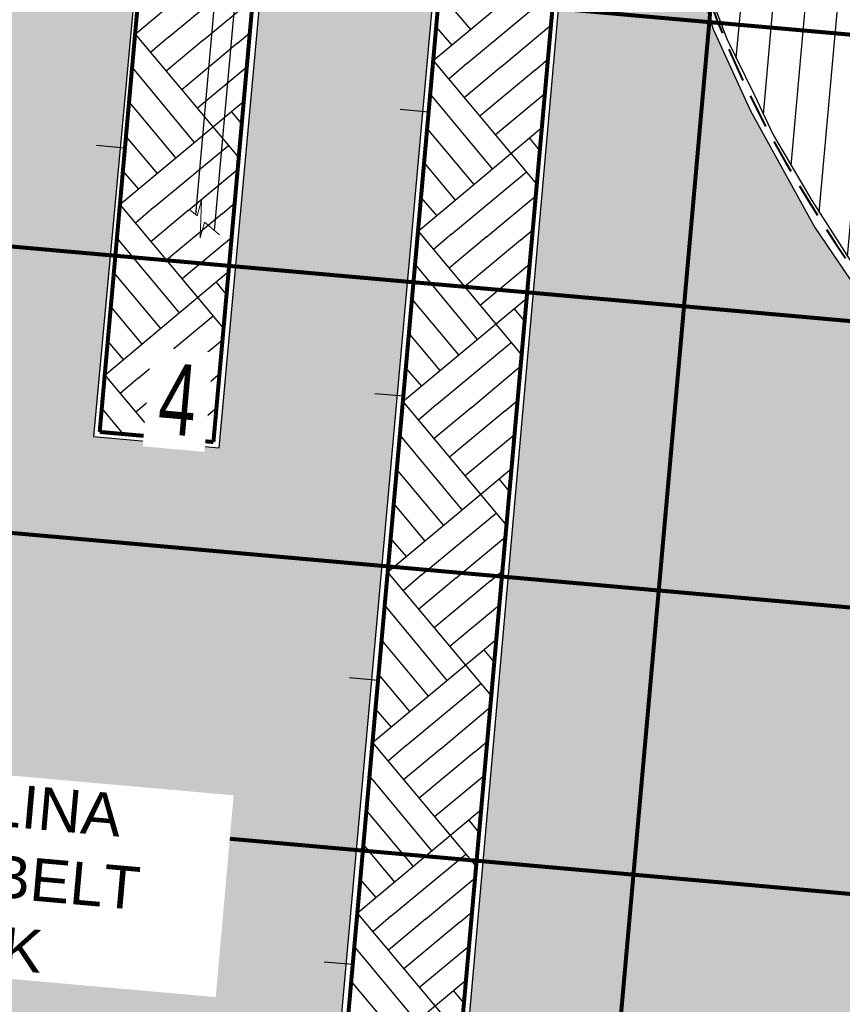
# Model space of a CAD drawing. Header units: feet. Extents: x 1596540 to 2197648, y 451737 to 924248.
# Tile 25 of 40: x 2196353 to 2196401, y 454046 to 454104. Entities that reach past the tile are written whole.
import ezdxf

# ---------------------------------------------------------------- set-up
doc = ezdxf.new("R2010")
doc.units = ezdxf.units.FT
doc.header["$LTSCALE"] = 0.5
doc.header["$MEASUREMENT"] = 0
for name, pattern in [('DASH', [0.12, 0.08, -0.04]), ('DASHED2', [0.375, 0.25, -0.125]), ('SOLID', [0])]:
    doc.linetypes.add(name, pattern=pattern)
doc.layers.add('B-8', color=6, linetype='SOLID')
doc.layers.add('B-9', color=4, linetype='SOLID')
for name, color, linetype, lineweight in [('BR_AUTO DIMENSION', 2, 'Continuous', 13), ('BR_GRID LINES', 253, 'DASHED2', 25), ('BR_STRUCTURAL STEEL', 11, 'Continuous', 30), ('BR_TEXT', 141, 'Continuous', 20), ('strat', 7, 'Continuous', 30)]:
    doc.layers.add(name, color=color, linetype=linetype, lineweight=lineweight)
doc.layers.add('paper', color=1, linetype='Continuous', lineweight=30, plot=False)
doc.styles.add('Arial', font='arial.ttf', dxfattribs={"height": 0.0556})
doc.styles.add('Style-ENGINEERING', font='ENGINEERING.shx')

msp = doc.modelspace()

# ---------------------------------------------------------------- hatches: boundary and pattern name
at = {"layer": 'strat', "lineweight": 25, "transparency": 33554602}
h = msp.add_hatch(dxfattribs=at)
h.set_pattern_fill('ANSI31', color=256, scale=15, angle=39.916700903)
h.set_pattern_definition([(84.9167009, (359759.485, -176921.1593), (-1.8676255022, 0.1661324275), [])])
h.paths.add_polyline_path([(2196388.6415391, 454152.7130164), (2196385.9747097, 454120.691643), (2196387.2202357, 454120.1914223), (2196388.1781843, 454119.4335901), (2196388.9392526, 454118.383663), (2196389.5623139, 454116.9830013), (2196391.3275032, 454111.3895309), (2196392.9745211, 454105.8645976), (2196394.2481432, 454102.4613471), (2196395.8728936, 454099.1640582), (2196396.9577776, 454096.8576758), (2196399.2177647, 454093.0067342), (2196401.888969, 454088.8451645), (2196404.539808, 454085.2095268), (2196406.5277158, 454082.8539949), (2196406.7904347, 454082.7949133), (2196414.0719071, 454163.8218116), (2196410.001742, 454161.6778695), (2196404.2301597, 454158.715811), (2196398.6669213, 454156.1819601), (2196397.8143153, 454147.9819842), (2196390.659157, 454148.674088), (2196391.1750755, 454153.4312304)])
at = {"layer": 'strat', "lineweight": 25, "transparency": 33554559}
h = msp.add_hatch(dxfattribs=at)
h.set_pattern_fill('AR-PARQ1', color=256, scale=0.65, angle=39.916700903)
h.set_pattern_definition([(129.9167009, (359759.485, -176921.159), (-10.98748067, 0.977378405), [7.8, -7.8]), (129.9167009, (359760.482, -176920.325), (-10.98748067, 0.977378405), [7.8, -7.8]), (129.9167009, (359761.479, -176919.491), (-10.98748067, 0.977378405), [7.8, -7.8]), (129.9167009, (359762.476, -176918.657), (-10.98748067, 0.977378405), [7.8, -7.8]), (129.9167009, (359763.473, -176917.823), (-10.98748067, 0.977378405), [7.8, -7.8]), (129.9167009, (359764.47, -176916.9885), (-10.98748067, 0.977378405), [7.8, -7.8]), (129.9167009, (359765.4674, -176916.154), (-10.98748067, 0.977378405), [7.8, -7.8]), (39.9167009, (359754.48, -176915.177), (10.98748067, -0.977378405), [7.8, -7.8]), (39.9167009, (359753.646, -176914.18), (10.98748067, -0.977378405), [7.8, -7.8]), (39.9167009, (359752.8116, -176913.183), (10.98748067, -0.977378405), [7.8, -7.8]), (39.9167009, (359751.9774, -176912.186), (10.98748067, -0.977378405), [7.8, -7.8]), (39.9167009, (359751.143, -176911.189), (10.98748067, -0.977378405), [7.8, -7.8]), (39.9167009, (359750.309, -176910.1916), (10.98748067, -0.977378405), [7.8, -7.8]), (39.9167009, (359749.475, -176909.1945), (10.98748067, -0.977378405), [7.8, -7.8])])
h.paths.add_polyline_path([(2196007.3467682, 454120.484255), (2196030.1333883, 454118.0060491), (2196039.6101074, 454116.9336751), (2196046.7212687, 454116.1700482), (2196050.6812537, 454115.5545004), (2196055.9528129, 454114.3562769), (2196065.0859386, 454112.0435734), (2196072.5035993, 454110.1932023), (2196075.0262406, 454109.554346), (2196071.7049104, 454074.440159), (2196079.1727094, 454073.9124433), (2196082.1450645, 454108.6342873), (2196083.3770219, 454106.1958505), (2196086.0715767, 454103.5807654), (2196089.1850214, 454101.8455591), (2196086.2295054, 454068.2525366), (2196093.8261691, 454067.528233), (2196096.7158896, 454100.0772166), (2196096.7431281, 454100.5357453), (2196099.5734398, 454099.7956713), (2196104.316103, 454098.3927852), (2196108.6566923, 454097.3060766), (2196113.6049082, 454096.073739), (2196116.1325799, 454095.4585903), (2196119.9478637, 454094.8111728), (2196123.4698526, 454094.3854599), (2196130.7827166, 454093.69712), (2196140.3992306, 454092.8636904), (2196149.4952713, 454092.2831082), (2196154.5409053, 454091.8650768), (2196161.3887699, 454091.0767136), (2196165.8309648, 454090.6183819), (2196169.6764195, 454090.0869602), (2196173.5397349, 454089.4519449), (2196177.1913545, 454088.6833506), (2196179.76999, 454088.0714153), (2196181.6415274, 454087.5988826), (2196182.9841844, 454087.2040024), (2196186.7724765, 454085.7346425), (2196181.0299881, 454022.1118598), (2196188.6986087, 454021.5484116), (2196188.9573271, 454017.9125612), (2196188.5314534, 454011.393606), (2196187.5871218, 454002.9426883), (2196193.2742724, 454001.9234182), (2196199.4172282, 454001.697839), (2196205.4937114, 454071.0440945), (2196211.97065, 454071.2331719), (2196221.3775175, 454071.854547), (2196233.4993818, 454072.9001484), (2196243.8398772, 454073.8996919), (2196258.6367311, 454075.4535316), (2196271.8678818, 454077.4123517), (2196287.9506045, 454081.1931672), (2196294.3943406, 454083.0946535), (2196298.729992, 454084.3303248), (2196303.7319538, 454085.3787369), (2196305.7572192, 454085.864508), (2196299.3919318, 454020.5826539), (2196307.7811475, 454019.9474861), (2196313.0402568, 454086.6805969), (2196315.8477077, 454086.9907845), (2196318.9050163, 454087.1704933), (2196320.821737, 454087.1841787), (2196321.880405, 454087.2824206), (2196315.6745973, 454017.9475928), (2196323.0261471, 454017.3220157), (2196329.2336596, 454087.5136356), (2196331.1028588, 454087.7927068), (2196334.0234112, 454088.5387994), (2196336.4486195, 454089.4752563), (2196337.8889717, 454090.1390777), (2196340.1785598, 454091.6479642), (2196342.0299078, 454092.9932721), (2196343.6818074, 454094.3747491), (2196345.564941, 454096.2974575), (2196348.3486507, 454099.8769432), (2196349.4455485, 454101.242843), (2196350.7995695, 454102.7549303), (2196351.9224763, 454103.8026473), (2196353.5879178, 454105.228004), (2196356.2128474, 454107.1973359), (2196358.10721, 454108.4632157), (2196360.1017471, 454109.7799497), (2196357.2804012, 454079.2298126), (2196364.6081163, 454078.5680023), (2196367.8215502, 454113.752708), (2196368.1420693, 454114.0889345), (2196371.9376721, 454116.3879428), (2196375.8026233, 454118.3948845), (2196378.4420994, 454119.8437296), (2196367.5224, 453998.3097374), (2196375.0228817, 453997.7452314), (2196385.848398, 454120.2988605), (2196386.5609107, 454119.9888752), (2196387.6265086, 454119.257052), (2196388.1264339, 454118.6371796), (2196389.1865483, 454116.9194515), (2196391.3193557, 454110.0103345), (2196393.4615686, 454103.0184291), (2196395.6425059, 454098.254775), (2196399.3950264, 454091.4384548), (2196402.8276623, 454086.4040497), (2196405.9115073, 454082.7205727), (2196410.2029814, 454077.0265073), (2196401.6882306, 454061.9295593), (2196406.2334168, 454024.5062347), (2196394.1391948, 453997.4436442), (2196375.8193284, 453996.2251351), (2196366.1785957, 453997.5005763), (2196353.54461, 454012.2823438), (2196340.8058287, 454018.1039142), (2196323.8556545, 454016.7264824), (2196315.5916596, 454017.6113141), (2196307.9247938, 454019.5537272), (2196297.9433409, 454020.4512675), (2196263.3167095, 454028.8828891), (2196224.5790708, 454021.2972295), (2196200.2465452, 454000.948363), (2196191.6298567, 454000.4579775), (2196182.5102913, 454003.8372986), (2196180.9593795, 454021.352229), (2196166.2377799, 454036.5368134), (2196146.9275707, 454060.9561424), (2196125.5449726, 454069.5456492), (2196094.4064843, 454067.0116979), (2196085.818817, 454068.1568895), (2196078.9387635, 454073.2954702), (2196071.2255002, 454073.9704694), (2196039.6852113, 454081.7023093), (2196025.6984963, 454090.9394117), (2196007.1281737, 454093.9321949), (2196010.7514095, 454105.474102)])

# ---------------------------------------------------------------- linework, layer by layer
at = {"layer": 'B-8', "const_width": 0.2333333}
for points in [[(2196360.5921734, 454112.6987916), (2196357.638708, 454079.4965605)], [(2196364.2791543, 454078.9058674), (2196367.2326196, 454112.1080985)], [(2196357.638708, 454079.4965605), (2196364.2791543, 454078.9058674)]]:
    msp.add_lwpolyline(points, dxfattribs=at)
at = {"layer": 'B-8'}
for points in [[(2196359.7061338, 454102.7381223), (2196366.9372731, 454108.7878755)], [(2196361.6650654, 454102.5638678), (2196366.0369512, 454106.1907662)], [(2196363.6904015, 454102.3837064), (2196366.5828573, 454104.8036077)], [(2196359.7061338, 454102.7381224), (2196365.755887, 454095.5069831)], [(2196365.6825354, 454102.2064985), (2196366.4056493, 454102.8114738)], [(2196361.6650654, 454102.5638678), (2196360.6135968, 454101.6534514)], [(2196363.6904015, 454102.3837064), (2196361.5210597, 454100.5687805)], [(2196365.6825354, 454102.2064985), (2196362.4285227, 454099.4841096)], [(2196359.5318793, 454100.7791906), (2196363.1587778, 454096.4073048)], [(2196366.2264887, 454100.7973881), (2196363.3359857, 454098.3994387)], [(2196358.8200942, 454092.777453), (2196366.0512335, 454098.8272062)], [(2196359.3517179, 454098.7538545), (2196362.0741069, 454095.4998418)], [(2196365.9326026, 454097.4935831), (2196365.3281196, 454098.2222308)], [(2196359.17451, 454096.7617207), (2196360.989436, 454094.5923789)], [(2196357.4553292, 454096.2453493), (2196359.1154407, 454096.097676)], [(2196360.7790258, 454092.6031985), (2196365.1509116, 454096.2300969)], [(2196358.9943486, 454094.7363846), (2196359.9047651, 454093.6849159)], [(2196362.8043619, 454092.4230371), (2196365.6968176, 454094.8429383)], [(2196358.8200942, 454092.7774531), (2196364.8698473, 454085.5463138)], [(2196360.7790258, 454092.6031985), (2196359.7275572, 454091.692782)], [(2196362.8043619, 454092.4230371), (2196360.6350201, 454090.6081111)], [(2196364.7964958, 454092.2458292), (2196365.5196097, 454092.8508045)], [(2196364.7964958, 454092.2458292), (2196361.5424831, 454089.5234402)], [(2196358.6458397, 454090.8185213), (2196362.2727381, 454086.4466355)], [(2196365.3404491, 454090.8367187), (2196363.1735686, 454089.0390836), (2196362.4499461, 454088.4387693)], [(2196357.9340546, 454082.8167837), (2196365.1651939, 454088.8665369)], [(2196358.4656783, 454088.7931852), (2196361.1880673, 454085.5391725)], [(2196365.046563, 454087.5329138), (2196364.4420799, 454088.2615614)], [(2196358.2884704, 454086.8010513), (2196360.1033964, 454084.6317095)], [(2196359.8929862, 454082.6425291), (2196364.264872, 454086.2694276)], [(2196361.9183223, 454082.4623677), (2196363.7261071, 454083.974806), (2196364.810778, 454084.882269)], [(2196358.108309, 454084.7757152), (2196359.0187255, 454083.7242466)], [(2196357.9340546, 454082.8167838), (2196360.9589313, 454079.2012139)], [(2196359.8929862, 454082.6425291), (2196358.8415175, 454081.7321127)], [(2196363.9104562, 454082.2851598), (2196364.6335701, 454082.8901351)], [(2196361.9183223, 454082.4623677), (2196359.7489805, 454080.6474418)], [(2196363.9104562, 454082.2851598), (2196360.6564435, 454079.5627709)], [(2196357.7631203, 454080.8575566), (2196358.9909443, 454079.3762739)], [(2196364.4544095, 454080.8760494), (2196364.0965851, 454080.5791998), (2196362.2925541, 454079.0825831)]]:
    msp.add_lwpolyline(points, dxfattribs=at)
at = {"layer": 'B-9', "const_width": 0.2333333}
for points in [[(2196378.8832636, 454121.1112152), (2196367.9849763, 453998.5949822)], [(2196374.6254226, 453998.0042892), (2196385.5237098, 454120.5205221)]]:
    msp.add_lwpolyline(points, dxfattribs=at)
at = {"layer": 'B-9'}
for points in [[(2196377.1111844, 454101.1898766), (2196384.3423237, 454107.2396297)], [(2196377.4656002, 454105.1741442), (2196379.2805262, 454103.0048024)], [(2196379.070116, 454101.015622), (2196383.4420018, 454104.6425205)], [(2196377.2854388, 454103.1488081), (2196378.1958553, 454102.0973395)], [(2196381.0954521, 454100.8354606), (2196383.9879078, 454103.2553619)], [(2196377.1111844, 454101.1898766), (2196383.1609375, 454093.9587373)], [(2196379.070116, 454101.015622), (2196378.0186473, 454100.1052056)], [(2196383.087586, 454100.6582527), (2196383.8106999, 454101.263228)], [(2196381.0954521, 454100.8354606), (2196378.9261103, 454099.0205347)], [(2196383.087586, 454100.6582527), (2196379.8335733, 454097.9358638)], [(2196383.6315393, 454099.2491423), (2196380.7410363, 454096.8511929)], [(2196376.9369299, 454099.2309449), (2196380.5638283, 454094.859059)], [(2196375.1852609, 454098.349349), (2196376.8453725, 454098.2016757)], [(2196376.2251448, 454091.2292073), (2196383.4562841, 454097.2789604)], [(2196376.7567685, 454097.2056088), (2196379.4791574, 454093.9515961)], [(2196383.3376532, 454095.9453373), (2196382.7331701, 454096.673985)], [(2196376.5795606, 454095.2134749), (2196378.3944865, 454093.0441331)], [(2196378.1840764, 454091.0549527), (2196382.5559622, 454094.6818511)], [(2196376.3993992, 454093.1881388), (2196377.3098156, 454092.1366701)], [(2196380.2094125, 454090.8747913), (2196383.1018682, 454093.2946926)], [(2196376.2251448, 454091.2292073), (2196382.2748979, 454083.998068)], [(2196382.2015464, 454090.6975834), (2196382.9246603, 454091.3025587)], [(2196378.1840764, 454091.0549527), (2196377.1326077, 454090.1445363)], [(2196380.2094125, 454090.8747913), (2196378.0400707, 454089.0598654)], [(2196382.2015464, 454090.6975834), (2196378.9475337, 454087.9751945)], [(2196376.0508903, 454089.2702755), (2196379.6777887, 454084.8983897)], [(2196382.7454997, 454089.2884729), (2196379.8549966, 454086.8905236)], [(2196375.3391051, 454081.268538), (2196382.5702445, 454087.3182911)], [(2196375.8707289, 454087.2449394), (2196378.5931178, 454083.9909267)], [(2196382.4516136, 454085.984668), (2196381.8471305, 454086.7133156)], [(2196375.693521, 454085.2528055), (2196377.5084469, 454083.0834637)], [(2196377.2980368, 454081.0942833), (2196381.6699226, 454084.7211818)], [(2196375.5133596, 454083.2274694), (2196376.423776, 454082.1760008)], [(2196379.3233729, 454080.914122), (2196382.2158286, 454083.3340232)], [(2196373.7085282, 454081.7482334), (2196375.3686398, 454081.6005601)], [(2196375.3391052, 454081.268538), (2196381.3888583, 454074.0373987)], [(2196377.2980368, 454081.0942833), (2196376.2465681, 454080.1838669)], [(2196379.3233729, 454080.914122), (2196377.1540311, 454079.099196)], [(2196381.3155067, 454080.736914), (2196382.0386207, 454081.3418893)], [(2196381.3155067, 454080.736914), (2196378.0614941, 454078.0145251)], [(2196375.1648507, 454079.3096062), (2196378.7917491, 454074.9377203)], [(2196381.85946, 454079.3278036), (2196378.968957, 454076.9298542)], [(2196374.4530655, 454071.3078687), (2196381.6842048, 454077.3576218)], [(2196374.9846893, 454077.2842701), (2196377.7070782, 454074.0302574)], [(2196381.565574, 454076.0239987), (2196380.9610909, 454076.7526463)], [(2196374.8074814, 454075.2921362), (2196376.6224073, 454073.1227944)], [(2196376.4119972, 454071.133614), (2196380.783883, 454074.7605124)], [(2196378.4373333, 454070.9534526), (2196381.329789, 454073.3733539)], [(2196374.62732, 454073.2668001), (2196375.5377364, 454072.2153314)], [(2196374.4530655, 454071.3078687), (2196380.5028187, 454064.0767294)], [(2196376.4119972, 454071.133614), (2196375.3605285, 454070.2231976)], [(2196380.4294671, 454070.7762447), (2196381.1525811, 454071.38122)], [(2196378.4373333, 454070.9534526), (2196376.2679915, 454069.1385267)], [(2196380.4294671, 454070.7762447), (2196377.1754544, 454068.0538558)], [(2196374.2788111, 454069.3489368), (2196377.9057095, 454064.977051)], [(2196380.9734204, 454069.3671342), (2196378.0829174, 454066.9691849)], [(2196373.5670259, 454061.3471994), (2196380.7981652, 454067.3969525)], [(2196374.0986497, 454067.3236007), (2196376.8210386, 454064.069588)], [(2196380.6795344, 454066.0633293), (2196380.0750513, 454066.7919769)], [(2196373.9214418, 454065.3314668), (2196375.7363677, 454063.1621251)], [(2196372.2317955, 454065.1471178), (2196373.8919071, 454064.9994445)], [(2196375.5259575, 454061.1729447), (2196379.8978434, 454064.7998431)], [(2196373.7412804, 454063.3061307), (2196374.6516968, 454062.2546621)], [(2196377.5512936, 454060.9927833), (2196380.4437494, 454063.4126845)], [(2196373.5670259, 454061.3471994), (2196379.6167791, 454054.1160601)], [(2196379.5434275, 454060.8155753), (2196380.2665414, 454061.4205507)], [(2196375.5259575, 454061.1729447), (2196374.4744889, 454060.2625282)], [(2196377.5512936, 454060.9927833), (2196375.3819519, 454059.1778573)], [(2196379.5434275, 454060.8155753), (2196376.2894148, 454058.0931864)], [(2196373.3927714, 454059.3882675), (2196377.0196699, 454055.0163817)], [(2196380.0873808, 454059.4064649), (2196377.1968778, 454057.0085155)], [(2196372.6809863, 454051.3865301), (2196379.9121256, 454057.4362833)], [(2196373.2126101, 454057.3629314), (2196375.934999, 454054.1089187)], [(2196379.7934947, 454056.10266), (2196379.1890117, 454056.8313076)], [(2196373.0354021, 454055.3707975), (2196374.8503281, 454053.2014557)], [(2196374.6399179, 454051.2122753), (2196379.0118037, 454054.8391737)], [(2196372.8552408, 454053.3454614), (2196373.7656572, 454052.2939927)], [(2196376.665254, 454051.0321139), (2196379.5577098, 454053.4520152)], [(2196372.6809863, 454051.3865301), (2196378.7307395, 454044.1553908)], [(2196374.6399179, 454051.2122753), (2196373.5884493, 454050.3018589)], [(2196376.665254, 454051.0321139), (2196374.4959122, 454049.217188)], [(2196378.6573879, 454050.854906), (2196379.3805018, 454051.4598813)], [(2196378.6573879, 454050.854906), (2196375.4033752, 454048.1325171)], [(2196372.5067318, 454049.4275981), (2196376.1336303, 454045.0557123)], [(2196379.2013412, 454049.4457956), (2196376.3219888, 454047.0570967), (2196376.3108382, 454047.0478462)], [(2196370.7550629, 454048.5460022), (2196372.4151744, 454048.398329)], [(2196371.7949467, 454041.4258608), (2196379.026086, 454047.475614)], [(2196372.3265704, 454047.402262), (2196375.0489594, 454044.1482493)], [(2196378.9074551, 454046.1419906), (2196378.3029721, 454046.8706383)]]:
    msp.add_lwpolyline(points, dxfattribs=at)
at = {"layer": 'BR_AUTO DIMENSION'}
for p, q in [((2196363.3288182, 454092.1135925), (2196363.5890998, 454093.0380778)), ((2196363.5890998, 454093.0380778), (2196363.4996779, 454090.8275384)), ((2196362.9297046, 454092.448302), (2196363.3288182, 454092.1135925)), ((2196363.4996779, 454090.8275384), (2196363.7599595, 454091.7520236)), ((2196363.7599595, 454091.7520236), (2196364.6425031, 454091.0118942))]:
    msp.add_line(p, q, dxfattribs=at)
at = {"layer": 'BR_GRID LINES', "ltscale": 0.052083, "const_width": 0.2333333}
for points in [[(2196381.4193846, 453970.6279777), (2196400.6169096, 454186.4424802)], [(2195596.3796985, 454174.3200714), (2196443.0365929, 454099.0067043)], [(2195594.9029658, 454157.7189558), (2196441.5598602, 454082.4055887)], [(2195593.4262331, 454141.1178402), (2196440.0831275, 454065.8044731)], [(2195591.9495005, 454124.5167246), (2196438.6063948, 454049.2033575)]]:
    msp.add_lwpolyline(points, dxfattribs=at)
at = {"layer": 'BR_STRUCTURAL STEEL'}
for p, q in [((2196368.228064, 454148.2492745), (2196363.2411225, 454092.1871369)), ((2196369.3901421, 454148.1459032), (2196364.3310852, 454091.2730593))]:
    msp.add_line(p, q, dxfattribs=at)
at = {"layer": 'paper'}
msp.add_lwpolyline([(2196388.6415391, 454152.7130164), (2196385.9747097, 454120.691643), (2196387.2202357, 454120.1914223), (2196388.1781843, 454119.4335901), (2196388.9392526, 454118.383663), (2196389.5623139, 454116.9830013), (2196391.3275032, 454111.3895309), (2196392.9745211, 454105.8645976), (2196394.2481432, 454102.4613471), (2196395.8728936, 454099.1640582), (2196396.9577776, 454096.8576758), (2196399.2177647, 454093.0067342), (2196401.888969, 454088.8451645), (2196404.539808, 454085.2095268), (2196406.5277158, 454082.8539949), (2196406.7904347, 454082.7949133), (2196414.0719071, 454163.8218116), (2196410.001742, 454161.6778695), (2196404.2301597, 454158.715811), (2196398.6669213, 454156.1819601), (2196397.8143153, 454147.9819842), (2196390.659157, 454148.674088), (2196391.1750755, 454153.4312304)], close=True, dxfattribs=at)
for points in [[(2196375.0228817, 453997.7452314), (2196385.848398, 454120.2988605), (2196386.5609107, 454119.9888752), (2196387.6265086, 454119.257052), (2196388.1264339, 454118.6371796), (2196389.1865483, 454116.9194515), (2196391.3193557, 454110.0103345), (2196393.4615686, 454103.0184291), (2196395.6425059, 454098.254775), (2196399.3950264, 454091.4384548), (2196402.8276623, 454086.4040497), (2196405.9115073, 454082.7205727), (2196410.2029814, 454077.0265073), (2196401.6882306, 454061.9295593), (2196406.2334168, 454024.5062347)], [(2196378.4420994, 454119.8437296), (2196367.5224, 453998.3097374)], [(2196360.1017471, 454109.7799497), (2196357.2804012, 454079.2298126), (2196364.6081163, 454078.5680023), (2196367.8215502, 454113.752708)]]:
    msp.add_lwpolyline(points, dxfattribs=at)
at = {"layer": 'strat', "linetype": 'DASH', "lineweight": 40, "ltscale": 50, "flags": 128}
msp.add_lwpolyline([(2196082.1941096, 454108.9437506), (2196082.2587063, 454108.7764672), (2196082.3635314, 454108.5190493), (2196082.5085969, 454108.1871355), (2196082.6939148, 454107.7963642), (2196082.9194973, 454107.3623739), (2196083.1853561, 454106.900803), (2196083.4915035, 454106.4272899), (2196083.8379513, 454105.9574732), (2196084.223097, 454105.5047268), (2196084.6388799, 454105.073367), (2196085.0756248, 454104.6654456), (2196085.5236563, 454104.2830142), (2196085.9732992, 454103.9281248), (2196086.4148783, 454103.6028291), (2196086.8387181, 454103.3091788), (2196087.2351436, 454103.0492258), (2196087.598407, 454102.8239519), (2196087.9384716, 454102.6300593), (2196088.2692284, 454102.4631804), (2196088.6045681, 454102.3189474), (2196088.9583817, 454102.1929927), (2196089.3445601, 454102.0809487), (2196089.7769942, 454101.9784475), (2196090.2695749, 454101.8811215), (2196090.8332358, 454101.7846115), (2196091.4670818, 454101.6845912), (2196092.1672604, 454101.5767429), (2196092.9299192, 454101.4567489), (2196093.7512057, 454101.3202914), (2196094.6272674, 454101.1630526), (2196095.554252, 454100.9807148), (2196096.5283071, 454100.7689602), (2196097.545792, 454100.5249303), (2196098.6039142, 454100.2516038), (2196099.7000929, 454099.9534185), (2196100.8317475, 454099.6348125), (2196101.9962972, 454099.3002235), (2196103.1911613, 454098.9540894), (2196104.4137592, 454098.6008483), (2196105.66151, 454098.244938), (2196106.9311894, 454097.8904264), (2196108.2169981, 454097.5399014), (2196109.5124931, 454097.195581), (2196110.8112315, 454096.8596831), (2196112.1067703, 454096.5344255), (2196113.3926665, 454096.2220263), (2196114.6624771, 454095.9247034), (2196115.9097592, 454095.6446746), (2196117.1489807, 454095.3825834), (2196118.4782533, 454095.1327748), (2196120.0165999, 454094.8880195), (2196121.8830432, 454094.641088), (2196124.1966058, 454094.384751), (2196127.0763104, 454094.1117789), (2196130.6411799, 454093.8149424), (2196135.0102369, 454093.487012), (2196140.2429736, 454093.1180097), (2196146.16076, 454092.6869634), (2196152.5254353, 454092.1701521), (2196159.098839, 454091.5438551), (2196165.6428104, 454090.7843516), (2196171.919189, 454089.8679206), (2196177.6898141, 454088.7708416), (2196182.716525, 454087.4693935), (2196186.8218602, 454085.9544213), (2196190.0711538, 454084.2750326), (2196192.5904392, 454082.4949006), (2196194.5057496, 454080.6776985), (2196195.9431183, 454078.8870996), (2196197.0285785, 454077.1867771), (2196197.8881634, 454075.6404044), (2196198.6479063, 454074.3116546), (2196199.4329215, 454073.2498017), (2196200.3646468, 454072.4465226), (2196201.5636012, 454071.879095), (2196203.1503036, 454071.5247963), (2196205.2452728, 454071.3609043), (2196207.9690279, 454071.3646966), (2196211.4420877, 454071.5134507), (2196215.784971, 454071.7844442), (2196221.061988, 454072.1577834), (2196227.1126129, 454072.6248888), (2196233.7201112, 454073.1800095), (2196240.6677484, 454073.8173947), (2196247.7387899, 454074.5312934), (2196254.7165012, 454075.3159547), (2196261.3841476, 454076.1656279), (2196267.5249948, 454077.074562), (2196272.9740236, 454078.0345202), (2196277.773078, 454079.0273218), (2196282.0157174, 454080.0323001), (2196285.7955012, 454081.0287886), (2196289.2059889, 454081.9961205), (2196292.3407398, 454082.9136293), (2196295.2933134, 454083.7606483), (2196298.1572692, 454084.5165108), (2196301.0055258, 454085.1654686), (2196303.828439, 454085.7114471), (2196306.5957237, 454086.16329), (2196309.2770951, 454086.5298411), (2196311.8422681, 454086.819944), (2196314.2609577, 454087.0424425), (2196316.502879, 454087.2061804), (2196318.5377468, 454087.3200013), (2196320.345311, 454087.3930094), (2196321.9454596, 454087.4353495), (2196323.3681156, 454087.4574269), (2196324.6432018, 454087.4696468), (2196325.800641, 454087.4824143), (2196326.8703561, 454087.5061348), (2196327.88227, 454087.5512134), (2196328.8663054, 454087.6280554), (2196329.8478063, 454087.7458692), (2196330.8338009, 454087.9090764), (2196331.8267384, 454088.120902), (2196332.8290678, 454088.3845707), (2196333.8432385, 454088.7033075), (2196334.8716997, 454089.0803372), (2196335.9169006, 454089.5188846), (2196336.9812903, 454090.0221747), (2196338.0648883, 454090.5924381), (2196339.1579956, 454091.2279282), (2196340.2484832, 454091.9259044), (2196341.3242223, 454092.683626), (2196342.373084, 454093.4983521), (2196343.3829394, 454094.3673422), (2196344.3416597, 454095.2878554), (2196345.2371161, 454096.257151), (2196346.0683111, 454097.2737183), (2196346.8787734, 454098.3409663), (2196347.7231631, 454099.4635342), (2196348.6561404, 454100.6460611), (2196349.7323654, 454101.8931859), (2196351.0064983, 454103.2095478), (2196352.5331992, 454104.5997859), (2196354.3671281, 454106.0685392), (2196356.5378657, 454107.6134719), (2196358.9746738, 454109.2043487), (2196361.5817347, 454110.8039594), (2196364.2632306, 454112.3750937), (2196366.9233439, 454113.8805413), (2196369.4662567, 454115.2830921), (2196371.7961514, 454116.5455359), (2196373.8172101, 454117.6306624), (2196375.4590831, 454118.5115484), (2196376.7532921, 454119.2024196), (2196377.7568267, 454119.7277887), (2196378.5266763, 454120.1121681), (2196379.1198307, 454120.3800707), (2196379.5932795, 454120.5560091), (2196380.0040121, 454120.6644959), (2196380.4090183, 454120.7300438), (2196380.8543046, 454120.7732929), (2196381.3419459, 454120.7993929), (2196381.8630342, 454120.8096208), (2196382.4086613, 454120.8052539), (2196382.9699192, 454120.7875691), (2196383.5378998, 454120.7578436), (2196384.1036949, 454120.7173546), (2196384.6583966, 454120.6673791), (2196385.1945713, 454120.6068348), (2196385.7106831, 454120.5252019), (2196386.2066709, 454120.4096011), (2196386.6824734, 454120.2471531), (2196387.1380295, 454120.0249788), (2196387.5732778, 454119.7301987), (2196387.9881572, 454119.3499338), (2196388.3826064, 454118.8713047), (2196388.7573794, 454118.2840564), (2196389.1164915, 454117.5884313), (2196389.464773, 454116.7872961), (2196389.8070543, 454115.8835172), (2196390.1481659, 454114.8799615), (2196390.4929382, 454113.7794955), (2196390.8462017, 454112.5849858), (2196391.2127868, 454111.299299), (2196391.5999566, 454109.9241292), (2196392.0247059, 454108.4564793), (2196392.5064618, 454106.8921799), (2196393.0646519, 454105.2270611), (2196393.7187033, 454103.4569536), (2196394.4880436, 454101.5776875), (2196395.3921001, 454099.5850934), (2196396.4503, 454097.4750017), (2196397.67567, 454095.2488481), (2196399.055633, 454092.9304903), (2196400.5712112, 454090.5493917), (2196402.2034266, 454088.1350153), (2196403.9333014, 454085.7168243), (2196405.7418577, 454083.3242819), (2196407.6101176, 454080.9868514), (2196409.5191033, 454078.7339957)], dxfattribs=at)

# ---------------------------------------------------------------- next in the draw order: texts
at = {"layer": 'BR_TEXT', "insert": (2196362.3970611, 454083.4749548), "char_height": 4.16666625, "width": 1.954166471, "attachment_point": 2, "rotation": 354.916700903, "style": 'Style-ENGINEERING', "bg_fill": 3, "box_fill_scale": 1.2, "bg_fill_color": 256, "bg_fill_transparency": 0}
msp.add_mtext('\\W0.7000;4', dxfattribs=at)
at = {"layer": 'strat', "color": 7, "insert": (2196335.3094016, 454060.4485963), "char_height": 2.5, "width": 29.726568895, "attachment_point": 1, "rotation": 354.916700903, "style": 'Arial', "bg_fill": 3, "box_fill_scale": 1.2, "bg_fill_color": 256, "bg_fill_transparency": 0}
msp.add_mtext('\\pxqc;CAROLINA SLATE BELT ROCK', dxfattribs=at)

doc.saveas('drawing.dxf')
